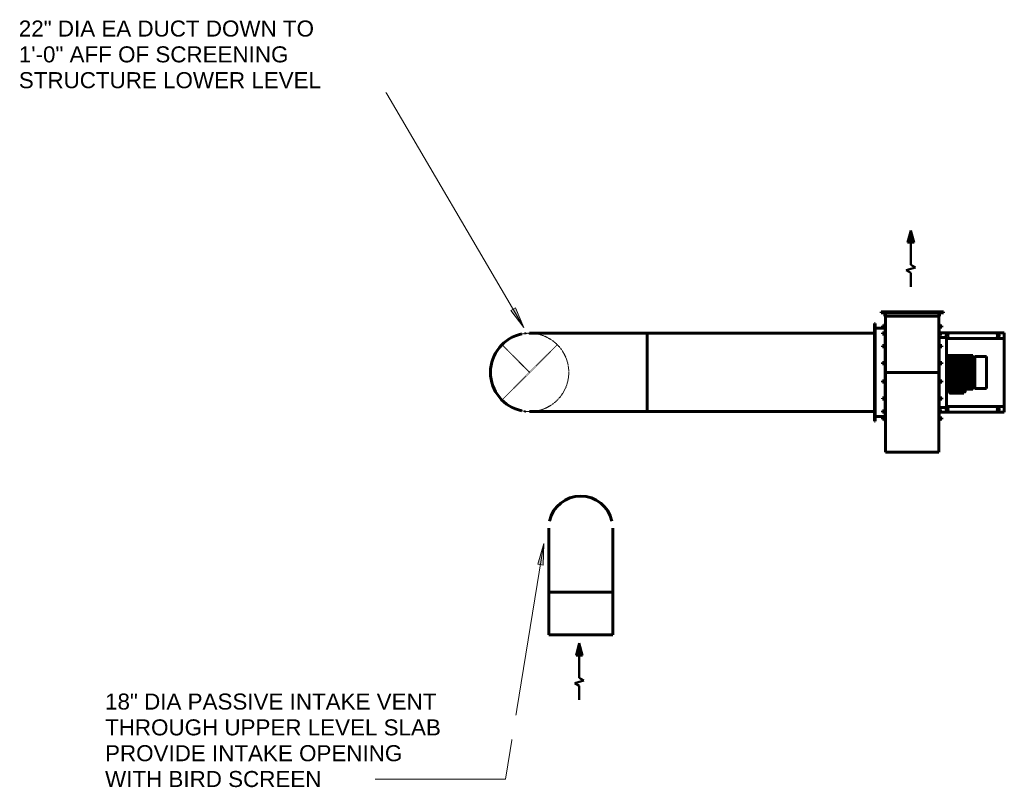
# Model space of a CAD drawing. Header units: inches. Extents: x 21 to 619, y 69 to 663.
# Tile 9 of 9: x 343 to 619, y 448 to 663. Entities that reach past the tile are written whole.
import ezdxf

# ---------------------------------------------------------------- set-up
doc = ezdxf.new("R2010")
doc.units = ezdxf.units.IN
doc.header["$MEASUREMENT"] = 0
doc.linetypes.add('Hidden 1_16_', pattern=[0.09375, 0.0625, -0.03125])
for name, color, linetype, lineweight in [('A-ANNO-NOTE', 131, 'Continuous', 50), ('A-DETL', 90, 'Hidden 1_16_', 9), ('G-ANNO-TEXT', 231, 'Continuous', 9), ('M-EQPM', 50, 'Continuous', 60), ('M-HVAC-DUCT', 70, 'Continuous', 60), ('M-HVAC-DUCT-ANNO', 70, 'Hidden 1_16_', 40)]:
    doc.layers.add(name, color=color, linetype=linetype, lineweight=lineweight)
doc.styles.add('Arial', font='arial.ttf', dxfattribs={"height": 4.5})

# ---------------------------------------------------------------- blocks, each defined once
blk = doc.blocks.new('2018-13830-007-02 - 2018-13830-007-02_ipt-V29-MECHANICAL HVAC UPPER LEVEL PLAN Copy 1')
at = {"layer": 'M-EQPM'}
for p, q in [((-11.12, 8.35), (-11.12, 25.88)), ((-11.12, 25.88), (-9.56, 25.88)), ((-9.56, 25.88), (-9.56, 9.62)), ((-9.56, 25.88), (9.56, 25.88)), ((9.56, 9.62), (9.56, 25.88)), ((9.56, 25.88), (11.12, 25.88)), ((11.12, 25.88), (11.12, 8.35)), ((-4.5, 17.58), (-4.5, 20.86)), ((-4.5, 20.86), (4.49, 20.86)), ((4.49, 20.86), (4.49, 17.58)), ((-4.45, 17), (-4.75, 17)), ((-4.75, 9.62), (-4.75, 17)), ((4.19, 17.58), (-4.5, 17.58)), ((-4.49, 9.62), (-4.49, 16.83)), ((-4.49, 16.83), (-4.49, 9.62)), ((-4.48, 16.83), (-4.49, 16.83)), ((-4.43, 16.83), (-4.48, 16.83)), ((-4.48, 9.62), (-4.48, 16.83)), ((-4.34, 16.83), (-4.43, 16.83)), ((-4.34, 16.83), (-4.34, 9.62)), ((-4.32, 9.62), (-4.32, 16.83)), ((-4.32, 16.83), (-4.31, 16.83)), ((-4.31, 16.83), (-4.31, 9.62)), ((-4.23, 16.83), (-4.31, 16.83)), ((-4.17, 16.83), (-4.23, 16.83)), ((-4.23, 9.62), (-4.23, 16.83)), ((-4.08, 16.83), (-4.17, 16.83)), ((-4.08, 16.83), (-4.08, 9.62)), ((-3.84, 17.33), (-3.99, 17.33)), ((-3.98, 17.33), (-3.84, 17.33)), ((-3.98, 17.33), (-3.84, 17.33)), ((-3.95, 17.33), (-3.84, 17.33)), ((-3.95, 17.33), (-3.84, 17.33)), ((-3.9, 17.33), (-3.93, 17.33)), ((-3.92, 17.33), (-3.9, 17.33)), ((-3.84, 17.33), (-3.9, 17.33)), ((-3.88, 9.62), (-3.88, 16.83)), ((-3.88, 16.83), (-3.88, 16.83)), ((-3.88, 16.83), (-3.87, 16.83)), ((-3.86, 16.83), (-3.86, 9.62)), ((-3.72, 16.83), (-3.86, 16.83)), ((-3.76, 17.33), (-3.84, 17.33)), ((-3.76, 17.33), (-3.46, 17.33)), ((-3.76, 17.33), (-3.48, 17.33)), ((-3.76, 17.33), (-3.44, 17.33)), ((-3.44, 17.33), (-3.76, 17.33)), ((-3.76, 17.33), (-3.46, 17.33)), ((-3.5, 17.33), (-3.76, 17.33)), ((-3.76, 17.33), (-3.48, 17.33)), ((-3.44, 17.33), (-3.76, 17.33)), ((-3.76, 17.33), (-3.44, 17.33)), ((-3.65, 16.83), (-3.72, 16.83)), ((-3.72, 9.62), (-3.72, 16.83)), ((-3.67, 17.33), (-3.44, 17.33)), ((-3.67, 17.33), (-3.44, 17.33)), ((-3.67, 17.33), (-3.56, 17.33)), ((-3.55, 16.83), (-3.65, 16.83)), ((-3.44, 17.33), (-3.56, 17.33)), ((-3.55, 16.83), (-3.55, 9.62)), ((-3.48, 17.33), (-3.5, 17.33)), ((-3.3, 17.33), (-3.44, 17.33)), ((-3.3, 17.33), (-2.89, 17.33)), ((-3.02, 17.33), (-3.3, 17.33)), ((-3.3, 17.33), (-2.89, 17.33)), ((-3.07, 17.21), (-3.24, 17.21)), ((-3.21, 9.62), (-3.21, 16.83)), ((-3.21, 16.83), (-3.17, 16.83)), ((-3.17, 16.83), (-3.17, 9.62)), ((-2.98, 16.83), (-3.17, 16.83)), ((-2.89, 17.33), (-3.02, 17.33)), ((-2.89, 16.83), (-2.98, 16.83)), ((-2.98, 9.62), (-2.98, 16.83)), ((-2.81, 16.83), (-2.89, 16.83)), ((-2.64, 17.33), (-2.82, 17.33)), ((-2.81, 16.83), (-2.81, 9.62)), ((-2.64, 17.33), (-2.3, 17.33)), ((-2.49, 17.33), (-2.64, 17.33)), ((-2.64, 17.33), (-2.3, 17.33)), ((-2.23, 17.21), (-2.55, 17.21)), ((-2.3, 17.33), (-2.49, 17.33)), ((-2.34, 9.62), (-2.34, 16.83)), ((-2.34, 16.83), (-2.28, 16.83)), ((-2.28, 16.83), (-2.28, 9.62)), ((-2.05, 16.83), (-2.28, 16.83)), ((-1.96, 16.83), (-2.05, 16.83)), ((-2.05, 9.62), (-2.05, 16.83)), ((-1.81, 17.33), (-2.03, 17.33)), ((-1.89, 16.83), (-1.96, 16.83)), ((-1.89, 16.83), (-1.89, 9.62)), ((-1.81, 17.33), (-1.58, 17.33)), ((-1.81, 17.33), (-1.58, 17.33)), ((-1.58, 17.33), (-1.79, 17.33)), ((-1.46, 17.21), (-1.7, 17.21)), ((-1.46, 9.62), (-1.46, 17.21)), ((-1.33, 9.62), (-1.33, 16.83)), ((-1.33, 16.83), (-1.33, 16.83)), ((-1.33, 16.83), (-1.24, 16.83)), ((-1.33, 9.62), (-1.33, 16.83)), ((-1.24, 16.83), (-1.24, 9.62)), ((-0.99, 16.83), (-1.24, 16.83)), ((-0.87, 17.33), (-1.11, 17.33)), ((-0.9, 16.83), (-0.99, 16.83)), ((-0.99, 9.62), (-0.99, 16.83)), ((-0.84, 16.83), (-0.9, 16.83)), ((-0.87, 17.33), (-0.75, 17.33)), ((-0.75, 17.33), (-0.87, 17.33)), ((-0.87, 17.33), (-0.75, 17.33)), ((-0.84, 16.83), (-0.84, 9.62)), ((-0.63, 17.21), (-0.75, 17.21)), ((-0.63, 9.62), (-0.63, 17.21)), ((-0.25, 17.21), (-0.25, 17.16)), ((-0.25, 9.62), (-0.25, 16.83)), ((-0.25, 16.83), (-0.13, 16.83)), ((-0.25, 9.62), (-0.25, 16.83)), ((-0.13, 16.83), (-0.13, 9.62)), ((0.13, 16.83), (-0.13, 16.83)), ((0.12, 17.33), (-0.13, 17.33)), ((0.21, 16.83), (0.13, 16.83)), ((0.13, 9.62), (0.13, 16.83)), ((0.25, 16.83), (0.21, 16.83)), ((0.25, 17.16), (0.25, 17.21)), ((0.25, 16.83), (0.25, 9.62)), ((0.25, 16.83), (0.25, 9.62)), ((0.63, 17.21), (0.63, 9.62)), ((0.75, 17.21), (0.63, 17.21)), ((0.75, 17.33), (0.87, 17.33)), ((0.87, 17.33), (0.75, 17.33)), ((0.75, 17.33), (0.87, 17.33)), ((0.84, 16.83), (0.99, 16.83)), ((0.84, 9.62), (0.84, 16.83)), ((1.11, 17.33), (0.87, 17.33)), ((0.99, 16.83), (0.99, 9.62)), ((1.24, 16.83), (0.99, 16.83)), ((1.33, 16.83), (1.24, 16.83)), ((1.24, 9.62), (1.24, 16.83)), ((1.33, 16.83), (1.33, 9.62)), ((1.33, 16.83), (1.33, 16.83)), ((1.33, 16.83), (1.33, 9.62)), ((1.46, 17.21), (1.46, 9.62)), ((1.7, 17.21), (1.46, 17.21)), ((1.58, 17.33), (1.81, 17.33)), ((1.79, 17.33), (1.58, 17.33)), ((1.58, 17.33), (1.81, 17.33)), ((2.03, 17.33), (1.81, 17.33)), ((1.89, 16.83), (1.96, 16.83)), ((1.89, 9.62), (1.89, 16.83)), ((1.96, 16.83), (2.05, 16.83)), ((2.05, 16.83), (2.05, 9.62)), ((2.28, 16.83), (2.05, 16.83)), ((2.55, 17.21), (2.23, 17.21)), ((2.34, 16.83), (2.28, 16.83)), ((2.28, 9.62), (2.28, 16.83)), ((2.3, 17.33), (2.64, 17.33)), ((2.49, 17.33), (2.3, 17.33)), ((2.3, 17.33), (2.64, 17.33)), ((2.34, 16.83), (2.34, 9.62)), ((2.64, 17.33), (2.49, 17.33)), ((2.82, 17.33), (2.64, 17.33)), ((2.81, 16.83), (2.89, 16.83)), ((2.81, 9.62), (2.81, 16.83)), ((2.89, 17.33), (3.3, 17.33)), ((3.02, 17.33), (2.89, 17.33)), ((2.89, 17.33), (3.3, 17.33)), ((2.89, 16.83), (2.98, 16.83)), ((2.98, 16.83), (2.98, 9.62)), ((3.17, 16.83), (2.98, 16.83)), ((3.3, 17.33), (3.02, 17.33)), ((3.24, 17.21), (3.07, 17.21)), ((3.21, 16.83), (3.17, 16.83)), ((3.17, 9.62), (3.17, 16.83)), ((3.21, 16.83), (3.21, 9.62)), ((3.3, 17.33), (3.44, 17.33)), ((3.44, 17.33), (3.76, 17.33)), ((3.44, 17.33), (3.76, 17.33)), ((3.76, 17.33), (3.44, 17.33)), ((3.46, 17.33), (3.76, 17.33)), ((3.47, 17.33), (3.67, 17.33)), ((3.47, 17.33), (3.67, 17.33)), ((3.56, 17.33), (3.47, 17.33)), ((3.47, 17.33), (3.76, 17.33)), ((3.76, 17.33), (3.47, 17.33)), ((3.48, 17.33), (3.76, 17.33)), ((3.5, 17.33), (3.48, 17.33)), ((3.48, 17.33), (3.76, 17.33)), ((3.76, 17.33), (3.5, 17.33)), ((3.55, 16.83), (3.65, 16.83)), ((3.55, 9.62), (3.55, 16.83)), ((3.56, 17.33), (3.67, 17.33)), ((3.65, 16.83), (3.72, 16.83)), ((3.72, 16.83), (3.72, 9.62)), ((3.86, 16.83), (3.72, 16.83)), ((3.8, 17.33), (3.76, 17.33)), ((3.81, 17.33), (3.95, 17.33)), ((3.81, 17.33), (3.98, 17.33)), ((3.81, 17.33), (3.95, 17.33)), ((3.9, 17.33), (3.81, 17.33)), ((3.81, 17.33), (3.98, 17.33)), ((3.99, 17.33), (3.81, 17.33)), ((3.84, 17.33), (3.81, 17.33)), ((3.84, 17.33), (3.81, 17.33)), ((3.88, 16.83), (3.86, 16.83)), ((3.86, 9.62), (3.86, 16.83)), ((3.88, 16.83), (3.88, 9.62)), ((3.88, 16.83), (3.88, 16.83)), ((3.9, 17.33), (3.92, 17.33)), ((3.95, 17.33), (3.92, 17.33)), ((4.08, 16.83), (4.23, 16.83)), ((4.08, 9.62), (4.08, 16.83)), ((4.49, 17.58), (4.19, 17.58)), ((4.23, 16.83), (4.23, 9.62)), ((4.31, 16.83), (4.23, 16.83)), ((4.32, 16.83), (4.31, 16.83)), ((4.31, 9.62), (4.31, 16.83)), ((4.32, 16.83), (4.32, 9.62)), ((4.34, 16.83), (4.34, 13.76)), ((4.34, 16.83), (4.48, 16.83)), ((4.75, 17), (4.45, 17)), ((4.48, 16.83), (4.48, 13.76)), ((4.48, 16.83), (4.49, 16.83)), ((4.49, 16.83), (4.49, 13.76)), ((4.49, 16.83), (4.49, 13.76)), ((4.75, 17), (4.75, 14.85)), ((4.5, 14.85), (5.12, 14.85)), ((4.5, 14.48), (4.5, 14.85)), ((4.5, 14.85), (5.12, 14.85)), ((5.12, 14.48), (4.5, 14.48)), ((4.5, 14.48), (4.5, 10.86)), ((5.12, 10.86), (5.12, 14.48)), ((5.12, 14.85), (5.12, 14.48)), ((5.12, 14.85), (5.5, 14.85)), ((5.87, 14.48), (5.12, 14.48)), ((5.42, 14.85), (5.39, 14.85)), ((5.87, 14.48), (5.87, 10.86)), ((5.87, 10.86), (5.87, 14.48)), ((4.31, 13.76), (4.5, 13.76)), ((4.31, 11.57), (4.5, 11.57)), ((4.34, 9.62), (4.34, 11.57)), ((4.48, 11.57), (4.48, 9.62)), ((4.49, 11.57), (4.49, 9.62)), ((4.49, 9.62), (4.49, 11.57)), ((-17, 8.75), (-17, -8.75)), ((-16.75, 8.75), (-17, 8.75)), ((-16.75, 7.69), (-16.75, 8.75)), ((-13.12, 7.6), (-13.12, 8.35)), ((-13.12, 8.35), (-12.93, 8.35)), ((-12.93, 8.35), (-12.75, 8.35)), ((-12.75, 8.35), (-12.75, 7.6)), ((-11.15, 7.6), (-11.15, 8.35)), ((-11.15, 7.6), (-11.15, 8.35)), ((-11.15, 8.35), (-10.89, 8.35)), ((-10.89, 8.35), (-10.79, 8.35)), ((-10.78, 8.35), (-10.78, 7.6)), ((-10.78, 8.35), (-10.78, 7.6)), ((-9.81, 9.62), (9.81, 9.62)), ((-9.81, 9.62), (-9.81, 7.6)), ((-7.51, 7.6), (-7.51, 8.35)), ((-7.46, 8.35), (-7.19, 8.35)), ((-7.19, 8.35), (-7.19, 8.35)), ((-7.14, 8.35), (-7.14, 7.6)), ((-2.76, 7.6), (-2.76, 8.35)), ((-2.75, 8.35), (-2.4, 8.35)), ((-2.4, 8.35), (-2.39, 8.35)), ((-2.39, 8.35), (-2.39, 7.6)), ((2.39, 7.6), (2.39, 8.35)), ((2.39, 8.35), (2.76, 8.35)), ((2.76, 8.35), (2.76, 7.6)), ((4.5, 10.48), (4.5, 10.86)), ((4.5, 10.86), (5.12, 10.86)), ((5.12, 10.48), (4.5, 10.48)), ((5.12, 10.48), (4.5, 10.48)), ((4.75, 10.48), (4.75, 9.62)), ((5.12, 10.86), (5.12, 10.48)), ((5.12, 10.86), (5.87, 10.86)), ((5.5, 10.48), (5.12, 10.48)), ((5.39, 10.48), (5.5, 10.48)), ((7.14, 7.6), (7.14, 8.35)), ((7.14, 8.35), (7.15, 8.35)), ((7.15, 8.35), (7.5, 8.35)), ((7.51, 8.35), (7.51, 7.6)), ((9.81, 7.6), (9.81, 9.62)), ((10.78, 7.6), (10.78, 8.35)), ((10.78, 7.6), (10.78, 8.35)), ((10.78, 8.35), (10.82, 8.35)), ((10.83, 8.35), (11.1, 8.35)), ((10.83, 8.35), (10.83, 8.35)), ((11.12, 8.35), (11.14, 8.35)), ((11.15, 8.35), (11.15, 7.6)), ((11.15, 8.35), (11.15, 7.6)), ((12.75, 7.6), (12.75, 8.35)), ((12.75, 7.6), (12.75, 8.35)), ((12.76, 8.35), (12.86, 8.35)), ((12.86, 8.35), (13.12, 8.35)), ((13.12, 8.35), (13.12, 7.6)), ((13.12, 8.35), (13.12, 7.6)), ((-17, 7.48), (-17, 7.5)), ((-16.75, 7.69), (-15.75, 7.69)), ((-16.75, 7.5), (-16.75, 7.69)), ((-15.75, 7.5), (-16.75, 7.5)), ((-16.75, -7.5), (-16.75, 7.5)), ((-15.75, 7.69), (-15.75, 7.5)), ((0, 7.5), (-15.75, 7.5)), ((-15.75, 7.5), (-15.75, -7.5)), ((-13.69, 7.5), (-13.69, 7.6)), ((-9.81, 7.6), (-13.64, 7.6)), ((9.81, 7.6), (-9.81, 7.6)), ((22.43, 7.5), (0, 7.5)), ((0, -7.5), (0, 7.5)), ((13.64, 7.6), (9.81, 7.6)), ((13.69, 7.6), (13.69, 7.5)), ((22.44, 7.5), (22.44, -7.5)), ((-16.75, -7.5), (-15.75, -7.5)), ((-16.75, -7.69), (-16.75, -7.5)), ((-15.75, -7.69), (-16.75, -7.69)), ((-16.75, -8.75), (-16.75, -7.69)), ((0, -7.5), (-15.75, -7.5)), ((-15.75, -7.5), (-15.75, -7.69)), ((-13.69, -7.6), (-13.69, -7.5)), ((13.69, -7.6), (-13.69, -7.6)), ((-13.12, -8.35), (-13.12, -7.6)), ((-13.12, -8.35), (-13.12, -7.6)), ((-12.75, -7.6), (-12.75, -8.35)), ((-12.75, -7.6), (-12.75, -8.35)), ((-12.38, -10.44), (-12.38, -7.6)), ((-11.15, -8.35), (-11.15, -7.6)), ((-10.78, -7.6), (-10.78, -8.35)), ((-7.51, -8.35), (-7.51, -7.6)), ((-7.14, -7.6), (-7.14, -8.35)), ((-2.76, -8.35), (-2.76, -7.6)), ((-2.39, -7.6), (-2.39, -8.35)), ((22.43, -7.5), (0, -7.5)), ((2.39, -8.35), (2.39, -7.6)), ((2.76, -7.6), (2.76, -8.35)), ((7.14, -8.35), (7.14, -7.6)), ((7.51, -7.6), (7.51, -8.35)), ((10.78, -8.35), (10.78, -7.6)), ((11.15, -7.6), (11.15, -8.35)), ((12.37, -7.6), (12.37, -10.44)), ((12.75, -8.35), (12.75, -7.6)), ((13.12, -7.6), (13.12, -8.35)), ((13.69, -7.5), (13.69, -7.6)), ((-17, -8.75), (-16.75, -8.75)), ((-13.69, -10.62), (-13.69, -10.44)), ((-13.69, -10.44), (13.69, -10.44)), ((13.69, -10.62), (-13.69, -10.62)), ((-12.86, -8.35), (-13.12, -8.35)), ((-12.76, -8.35), (-12.86, -8.35)), ((-10.83, -8.35), (-11.1, -8.35)), ((-10.83, -8.35), (-10.83, -8.35)), ((-7.15, -8.35), (-7.5, -8.35)), ((-7.14, -8.35), (-7.15, -8.35)), ((-2.39, -8.35), (-2.76, -8.35)), ((2.4, -8.35), (2.39, -8.35)), ((2.75, -8.35), (2.4, -8.35)), ((7.46, -8.35), (7.19, -8.35)), ((7.19, -8.35), (7.19, -8.35)), ((10.89, -8.35), (10.79, -8.35)), ((11.15, -8.35), (10.89, -8.35)), ((12.93, -8.35), (12.75, -8.35)), ((13.12, -8.35), (12.93, -8.35)), ((13.69, -10.44), (13.69, -10.62))]:
    blk.add_line(p, q, dxfattribs=at)
at = {"layer": 'M-EQPM', "flags": 128}
for points in [[(-4.35, 17.18), (-4.38, 17.15), (-4.43, 17.08), (-4.48, 16.96), (-4.49, 16.83)], [(-3.99, 17.33), (-4.08, 17.32), (-4.17, 17.3), (-4.25, 17.26), (-4.32, 17.21), (-4.34, 17.19)], [(-4.32, 16.83), (-4.31, 16.92), (-4.29, 17.01), (-4.25, 17.09), (-4.2, 17.16), (-4.13, 17.23), (-4.07, 17.27), (-3.95, 17.32), (-3.84, 17.33)], [(-3.99, 17.33), (-4.03, 17.32), (-4.12, 17.3), (-4.16, 17.28)], [(-3.99, 17.33), (-3.98, 17.33), (-3.98, 17.33)], [(-3.88, 16.83), (-3.87, 16.93), (-3.85, 17.02), (-3.81, 17.1), (-3.76, 17.17), (-3.7, 17.24), (-3.64, 17.28), (-3.54, 17.32), (-3.44, 17.33)], [(-3.84, 17.33), (-3.79, 17.33), (-3.76, 17.33)], [(-3.56, 17.33), (-3.63, 17.33), (-3.67, 17.33)], [(-3.44, 17.33), (-3.35, 17.33), (-3.3, 17.33)], [(-3.21, 16.83), (-3.2, 16.93), (-3.18, 17.03), (-3.14, 17.12), (-3.09, 17.19), (-3.04, 17.25), (-2.99, 17.28), (-2.91, 17.32), (-2.82, 17.33)], [(-2.82, 17.33), (-2.71, 17.33), (-2.64, 17.33)], [(-2.34, 16.83), (-2.33, 16.95), (-2.31, 17.06), (-2.27, 17.15), (-2.23, 17.22), (-2.2, 17.26), (-2.13, 17.31), (-2.08, 17.33), (-2.03, 17.33)], [(-2.03, 17.33), (-1.89, 17.33), (-1.81, 17.33)], [(-1.33, 16.83), (-1.33, 16.91), (-1.33, 16.98), (-1.31, 17.09), (-1.29, 17.16), (-1.25, 17.26), (-1.21, 17.3), (-1.17, 17.32), (-1.14, 17.33), (-1.11, 17.33)], [(-1.11, 17.33), (-0.96, 17.33), (-0.87, 17.33)], [(-0.13, 17.33), (0.03, 17.33), (0.12, 17.33)], [(0.87, 17.33), (1.03, 17.33), (1.11, 17.33)], [(1.11, 17.33), (1.16, 17.32), (1.2, 17.3), (1.23, 17.27), (1.28, 17.2), (1.31, 17.09), (1.32, 17.03), (1.33, 16.93), (1.33, 16.83)], [(1.81, 17.33), (1.96, 17.33), (2.03, 17.33)], [(2.03, 17.33), (2.09, 17.32), (2.14, 17.3), (2.19, 17.26), (2.24, 17.21), (2.28, 17.14), (2.31, 17.07), (2.33, 16.95), (2.34, 16.83)], [(2.64, 17.33), (2.76, 17.33), (2.82, 17.33)], [(2.82, 17.33), (2.89, 17.32), (2.96, 17.3), (3.02, 17.26), (3.08, 17.21), (3.13, 17.14), (3.16, 17.07), (3.2, 16.95), (3.21, 16.83)], [(3.3, 17.33), (3.39, 17.33), (3.44, 17.33)], [(3.44, 17.33), (3.52, 17.32), (3.59, 17.3), (3.66, 17.26), (3.73, 17.21), (3.78, 17.14), (3.83, 17.07), (3.87, 16.95), (3.88, 16.83)], [(3.67, 17.33), (3.6, 17.33), (3.56, 17.33)], [(3.76, 17.33), (3.81, 17.33), (3.84, 17.33)], [(3.84, 17.33), (3.92, 17.32), (4, 17.3), (4.08, 17.26), (4.15, 17.21), (4.21, 17.15), (4.26, 17.07), (4.3, 16.95), (4.32, 16.83)], [(3.98, 17.33), (3.99, 17.33), (3.99, 17.33)], [(4.13, 17.29), (4.07, 17.32), (3.99, 17.33)], [(3.99, 17.33), (4.08, 17.32), (4.17, 17.3), (4.25, 17.26), (4.32, 17.21), (4.38, 17.15), (4.43, 17.08), (4.48, 16.96), (4.49, 16.83)], [(5.12, 14.85), (5.14, 14.85), (5.15, 14.85), (5.17, 14.85), (5.18, 14.85), (5.2, 14.85), (5.21, 14.85), (5.23, 14.85), (5.24, 14.85), (5.26, 14.85), (5.27, 14.85), (5.28, 14.85), (5.3, 14.85), (5.31, 14.85), (5.32, 14.85), (5.34, 14.85), (5.35, 14.85), (5.36, 14.85), (5.37, 14.85), (5.38, 14.85), (5.39, 14.85), (5.4, 14.85), (5.41, 14.85), (5.42, 14.85), (5.43, 14.85), (5.44, 14.85), (5.45, 14.85), (5.46, 14.85), (5.46, 14.85), (5.47, 14.85), (5.47, 14.85), (5.48, 14.85), (5.48, 14.85), (5.49, 14.85), (5.49, 14.85), (5.49, 14.85), (5.5, 14.85), (5.5, 14.85), (5.5, 14.85), (5.5, 14.85)], [(5.5, 10.48), (5.5, 10.48), (5.5, 10.48), (5.5, 10.48), (5.5, 10.48), (5.49, 10.48), (5.49, 10.48), (5.49, 10.48), (5.48, 10.48), (5.48, 10.48), (5.47, 10.48), (5.46, 10.48), (5.46, 10.48), (5.45, 10.48), (5.44, 10.48), (5.43, 10.48), (5.43, 10.48), (5.42, 10.48), (5.41, 10.48), (5.4, 10.48), (5.39, 10.48), (5.38, 10.48), (5.36, 10.48), (5.35, 10.48), (5.34, 10.48), (5.33, 10.48), (5.31, 10.48), (5.3, 10.48), (5.29, 10.48), (5.27, 10.48), (5.26, 10.48), (5.25, 10.48), (5.23, 10.48), (5.22, 10.48), (5.2, 10.48), (5.19, 10.48), (5.17, 10.48), (5.16, 10.48), (5.14, 10.48), (5.13, 10.48), (5.12, 10.48)], [(5.65, 10.51), (5.64, 10.51), (5.62, 10.5), (5.61, 10.5), (5.6, 10.49), (5.58, 10.49), (5.57, 10.49), (5.56, 10.49), (5.54, 10.48), (5.53, 10.48), (5.51, 10.48), (5.5, 10.48)], [(5.69, 10.54), (5.68, 10.53), (5.67, 10.52), (5.66, 10.52)]]:
    blk.add_lwpolyline(points, dxfattribs=at)
at = {"layer": 'M-EQPM'}
for centre, radius, start, end in [((-10.37, 24.19), 0.281, 0, 180), ((-10.37, 24.19), 0.281, 180, 360), ((10.38, 24.19), 0.281, 0, 180), ((10.38, 24.19), 0.281, 180, 360), ((-0.13, 17.21), 0.125, 163.6454, 180), ((-0.13, 17.21), 0.125, 90, 159.3794), ((0.12, 17.21), 0.125, 20.6144, 90), ((0.12, 17.21), 0.125, 360, 16.401), ((-10.37, 9.81), 0.281, 0, 180), ((-10.37, 9.81), 0.281, 180, 360), ((5.5, 10.86), 0.375, 270, 279.2958), ((5.5, 10.86), 0.375, 315, 0), ((10.38, 9.81), 0.281, 0, 180), ((10.38, 9.81), 0.281, 180, 360)]:
    blk.add_arc(centre, radius, start, end, dxfattribs=at)
for centre, ratio, start_param, end_param in [((-3.98, 17.21), 0.062791, 5.497787, 6.283185), ((-3.76, 17.21), 0.309017, 5.497787, 6.283185), ((-3.76, 17.21), 0.309017, 4.712389, 5.468634), ((-3.3, 17.21), 0.535827, 5.497787, 6.283185), ((-3.3, 17.21), 0.535827, 4.712389, 5.468634), ((-2.82, 17.21), 0.728969, 0, 0.392699), ((-2.64, 17.21), 0.728969, 4.712389, 6.283185), ((-2.03, 17.21), 0.876307, 0, 0.392699), ((-1.81, 17.21), 0.876307, 4.712389, 6.283185), ((-1.11, 17.21), 0.968583, 0, 0.392699), ((-0.87, 17.21), 0.968583, 4.712389, 6.283185), ((0.87, 17.21), 0.968583, 0, 1.570796), ((1.11, 17.21), 0.968583, 5.890283, 6.283185), ((1.11, 17.21), 0.968583, 5.166265, 5.383422), ((1.81, 17.21), 0.876307, 0, 1.570796), ((2.03, 17.21), 0.876307, 5.890283, 6.283185), ((2.64, 17.21), 0.728969, 0.814178, 1.570796), ((2.64, 17.21), 0.728969, 0, 0.785398), ((2.82, 17.21), 0.728969, 5.890283, 6.283185), ((3.3, 17.21), 0.535827, 0.814178, 1.570796), ((3.3, 17.21), 0.535827, 0, 0.785398), ((3.76, 17.21), 0.309017, 0.814179, 1.570796), ((3.76, 17.21), 0.309017, 0, 0.784466), ((3.98, 17.21), 0.062791, 0, 0.784468)]:
    blk.add_ellipse(centre, major_axis=(0, 0.125), ratio=ratio, start_param=start_param, end_param=end_param, dxfattribs=at)
for points in [[(-4.46, 17.02), (-4.48, 16.96), (-4.49, 16.9), (-4.49, 16.83)], [(-4.48, 16.83), (-4.48, 16.87), (-4.47, 16.9), (-4.46, 16.94)], [(-4.38, 17.12), (-4.37, 17.14), (-4.35, 17.17), (-4.33, 17.19)], [(-4.32, 16.98), (-4.33, 16.93), (-4.34, 16.88), (-4.34, 16.83)], [(-3.84, 17.33), (-3.9, 17.33), (-4.02, 17.31), (-4.18, 17.2), (-4.29, 17.03), (-4.31, 16.9), (-4.31, 16.83)], [(-4.23, 16.83), (-4.23, 16.89), (-4.22, 16.95), (-4.2, 17.01)], [(-4.17, 17.08), (-4.15, 17.12), (-4.12, 17.15), (-4.09, 17.19)], [(-3.99, 17.33), (-4.03, 17.33), (-4.06, 17.33), (-4.1, 17.32)], [(-3.72, 17.21), (-3.77, 17.21), (-3.86, 17.19), (-3.98, 17.1), (-4.06, 16.98), (-4.08, 16.88), (-4.08, 16.83)], [(-4.07, 17.32), (-4.04, 17.33), (-4.01, 17.33), (-3.98, 17.33)], [(-3.86, 17.32), (-3.83, 17.33), (-3.79, 17.33), (-3.76, 17.33)], [(-3.44, 17.33), (-3.49, 17.33), (-3.61, 17.31), (-3.75, 17.2), (-3.84, 17.03), (-3.86, 16.9), (-3.86, 16.83)], [(-3.72, 16.83), (-3.72, 16.9), (-3.7, 17.03), (-3.64, 17.14), (-3.6, 17.19)], [(-3.24, 17.21), (-3.28, 17.21), (-3.36, 17.19), (-3.47, 17.1), (-3.54, 16.98), (-3.55, 16.88), (-3.55, 16.83)], [(-3.42, 17.31), (-3.38, 17.33), (-3.34, 17.33), (-3.3, 17.33)], [(-2.82, 17.33), (-2.87, 17.33), (-2.96, 17.31), (-3.07, 17.2), (-3.15, 17.03), (-3.17, 16.9), (-3.17, 16.83)], [(-2.98, 16.83), (-2.98, 16.9), (-2.96, 17.03), (-2.91, 17.14), (-2.88, 17.19)], [(-2.55, 17.21), (-2.58, 17.21), (-2.65, 17.19), (-2.74, 17.1), (-2.79, 16.98), (-2.81, 16.88), (-2.81, 16.83)], [(-2.76, 17.3), (-2.72, 17.32), (-2.68, 17.33), (-2.64, 17.33)], [(-2.03, 17.33), (-2.07, 17.33), (-2.13, 17.31), (-2.21, 17.2), (-2.26, 17.03), (-2.28, 16.9), (-2.28, 16.83)], [(-2.05, 16.83), (-2.05, 16.9), (-2.04, 17.03), (-1.99, 17.2), (-1.91, 17.31), (-1.85, 17.33), (-1.81, 17.33)], [(-1.7, 17.21), (-1.73, 17.21), (-1.78, 17.19), (-1.84, 17.1), (-1.88, 16.98), (-1.89, 16.88), (-1.89, 16.83)], [(-1.31, 17.07), (-1.3, 17.08), (-1.3, 17.09), (-1.3, 17.1)], [(-1.11, 17.33), (-1.13, 17.33), (-1.16, 17.31), (-1.21, 17.2), (-1.24, 17.03), (-1.24, 16.9), (-1.24, 16.83)], [(-0.99, 16.83), (-0.99, 16.9), (-0.99, 17.03), (-0.97, 17.14), (-0.96, 17.19)], [(-0.96, 17.19), (-0.95, 17.23), (-0.92, 17.31), (-0.89, 17.33), (-0.87, 17.33)], [(-0.75, 17.21), (-0.76, 17.21), (-0.79, 17.19), (-0.82, 17.1), (-0.84, 16.98), (-0.84, 16.88), (-0.84, 16.83)], [(-0.25, 16.83), (-0.25, 16.88), (-0.25, 16.98), (-0.25, 17.1), (-0.25, 17.19), (-0.25, 17.21), (-0.25, 17.21)], [(-0.13, 17.33), (-0.13, 17.33), (-0.13, 17.31), (-0.13, 17.23), (-0.13, 17.19)], [(-0.13, 17.19), (-0.13, 17.14), (-0.13, 17.03), (-0.13, 16.9), (-0.13, 16.83)], [(0.13, 17.19), (0.13, 17.23), (0.13, 17.31), (0.13, 17.33), (0.12, 17.33)], [(0.13, 16.83), (0.13, 16.9), (0.13, 17.03), (0.13, 17.14), (0.13, 17.19)], [(0.25, 17.21), (0.25, 17.21), (0.25, 17.19), (0.25, 17.1), (0.25, 16.98), (0.25, 16.88), (0.25, 16.83)], [(0.84, 16.83), (0.84, 16.88), (0.84, 16.98), (0.82, 17.1), (0.79, 17.19), (0.76, 17.21), (0.75, 17.21)], [(0.87, 17.33), (0.89, 17.33), (0.92, 17.31), (0.95, 17.23), (0.96, 17.19)], [(0.96, 17.19), (0.97, 17.14), (0.99, 17.03), (0.99, 16.9), (0.99, 16.83)], [(1.24, 16.83), (1.24, 16.9), (1.24, 17.03), (1.21, 17.2), (1.16, 17.31), (1.13, 17.33), (1.11, 17.33)], [(1.3, 17.1), (1.3, 17.09), (1.3, 17.08), (1.31, 17.07)], [(1.89, 16.83), (1.89, 16.88), (1.88, 16.98), (1.84, 17.1), (1.78, 17.19), (1.73, 17.21), (1.7, 17.21)], [(1.81, 17.33), (1.85, 17.33), (1.91, 17.31), (1.99, 17.2), (2.04, 17.03), (2.05, 16.9), (2.05, 16.83)], [(2.28, 16.83), (2.28, 16.9), (2.26, 17.03), (2.21, 17.2), (2.13, 17.31), (2.07, 17.33), (2.03, 17.33)], [(2.81, 16.83), (2.81, 16.88), (2.79, 16.98), (2.74, 17.1), (2.65, 17.19), (2.58, 17.21), (2.55, 17.21)], [(2.64, 17.33), (2.68, 17.33), (2.72, 17.32), (2.76, 17.3)], [(3.17, 16.83), (3.17, 16.9), (3.15, 17.03), (3.07, 17.2), (2.96, 17.31), (2.87, 17.33), (2.82, 17.33)], [(2.89, 17.33), (2.88, 17.33), (2.86, 17.33), (2.86, 17.32)], [(2.88, 17.19), (2.91, 17.14), (2.96, 17.03), (2.98, 16.9), (2.98, 16.83)], [(3.55, 16.83), (3.55, 16.88), (3.54, 16.98), (3.47, 17.1), (3.36, 17.19), (3.28, 17.21), (3.24, 17.21)], [(3.3, 17.33), (3.34, 17.33), (3.38, 17.33), (3.42, 17.31)], [(3.86, 16.83), (3.86, 16.9), (3.84, 17.03), (3.75, 17.2), (3.6, 17.31), (3.49, 17.33), (3.44, 17.33)], [(3.6, 17.19), (3.64, 17.14), (3.7, 17.03), (3.72, 16.9), (3.72, 16.83)], [(4.08, 16.83), (4.08, 16.88), (4.06, 16.98), (3.98, 17.1), (3.86, 17.19), (3.77, 17.21), (3.72, 17.21)], [(3.76, 17.33), (3.79, 17.33), (3.83, 17.33), (3.86, 17.32)], [(4.31, 16.83), (4.31, 16.9), (4.29, 17.03), (4.18, 17.2), (4.02, 17.31), (3.9, 17.33), (3.84, 17.33)], [(3.98, 17.33), (4.01, 17.33), (4.04, 17.33), (4.07, 17.32)], [(4.1, 17.32), (4.06, 17.33), (4.03, 17.33), (3.99, 17.33)], [(4.09, 17.19), (4.13, 17.15), (4.16, 17.11), (4.18, 17.07)], [(4.2, 17.01), (4.22, 16.95), (4.23, 16.89), (4.23, 16.83)], [(4.32, 16.98), (4.33, 16.93), (4.34, 16.88), (4.34, 16.83)], [(4.33, 17.19), (4.35, 17.17), (4.37, 17.14), (4.38, 17.12)], [(4.49, 16.83), (4.49, 16.9), (4.48, 16.96), (4.46, 17.02)], [(4.46, 16.94), (4.47, 16.9), (4.48, 16.87), (4.48, 16.83)]]:
    blk.add_open_spline(points, degree=3, dxfattribs=at)
for points, knots in [([(-4.31, 17.22), (-4.32, 17.21), (-4.37, 17.17), (-4.41, 17.12), (-4.43, 17.08)], [0.4353661, 0.4353661, 0.4353661, 0.4353661, 0.5, 0.6721899, 0.6721899, 0.6721899, 0.6721899]), ([(-2.86, 17.32), (-2.86, 17.32), (-2.87, 17.33), (-2.88, 17.33), (-2.89, 17.33)], [0.7142857, 0.7142857, 0.7142857, 0.7142857, 0.7857143, 1, 1, 1, 1]), ([(-2.21, 17.24), (-2.21, 17.24), (-2.22, 17.26), (-2.23, 17.29), (-2.25, 17.31), (-2.27, 17.33), (-2.29, 17.33), (-2.3, 17.33)], [0.1428571, 0.1428571, 0.1428571, 0.1428571, 0.2857143, 0.4285714, 0.5714286, 0.7857143, 1, 1, 1, 1]), ([(-1.46, 17.21), (-1.46, 17.23), (-1.47, 17.25), (-1.49, 17.29), (-1.51, 17.31), (-1.54, 17.33), (-1.56, 17.33), (-1.58, 17.33)], [0, 0, 0, 0, 0.285714, 0.428571, 0.571429, 0.785714, 1, 1, 1, 1]), ([(-1.33, 16.83), (-1.33, 16.88), (-1.33, 16.95), (-1.32, 17), (-1.32, 17.02)], [0, 0, 0, 0, 0.25, 0.3288726, 0.3288726, 0.3288726, 0.3288726]), ([(-0.63, 17.21), (-0.63, 17.23), (-0.63, 17.25), (-0.65, 17.29), (-0.67, 17.31), (-0.71, 17.33), (-0.73, 17.33), (-0.75, 17.33)], [0, 0, 0, 0, 0.285714, 0.428571, 0.571429, 0.785714, 1, 1, 1, 1]), ([(-0.13, 17.33), (-0.14, 17.33), (-0.17, 17.33), (-0.2, 17.31), (-0.23, 17.28), (-0.25, 17.25), (-0.25, 17.22), (-0.25, 17.21)], [0, 0, 0, 0, 0.285714, 0.428571, 0.571429, 0.785714, 1, 1, 1, 1]), ([(0.25, 17.21), (0.25, 17.23), (0.24, 17.25), (0.22, 17.29), (0.2, 17.31), (0.17, 17.33), (0.14, 17.33), (0.12, 17.33)], [0, 0, 0, 0, 0.285714, 0.428571, 0.571429, 0.785714, 1, 1, 1, 1]), ([(0.75, 17.33), (0.73, 17.33), (0.7, 17.33), (0.67, 17.31), (0.65, 17.28), (0.63, 17.25), (0.63, 17.22), (0.63, 17.21)], [0, 0, 0, 0, 0.285714, 0.428571, 0.571429, 0.785714, 1, 1, 1, 1]), ([(1.32, 17.02), (1.32, 17), (1.33, 16.95), (1.33, 16.88), (1.33, 16.83)], [0.6711485, 0.6711485, 0.6711485, 0.6711485, 0.75, 1, 1, 1, 1]), ([(1.58, 17.33), (1.56, 17.33), (1.53, 17.33), (1.5, 17.31), (1.48, 17.28), (1.47, 17.25), (1.46, 17.22), (1.46, 17.21)], [0, 0, 0, 0, 0.285714, 0.428571, 0.571429, 0.785714, 1, 1, 1, 1]), ([(2.3, 17.33), (2.29, 17.33), (2.27, 17.33), (2.24, 17.31), (2.23, 17.28), (2.21, 17.26), (2.21, 17.24), (2.21, 17.24)], [0, 0, 0, 0, 0.2857143, 0.4285714, 0.5714286, 0.7857143, 0.8571429, 0.8571429, 0.8571429, 0.8571429]), ([(4.43, 17.08), (4.41, 17.12), (4.37, 17.17), (4.32, 17.21), (4.31, 17.22)], [0.327808, 0.327808, 0.327808, 0.327808, 0.5, 0.5646413, 0.5646413, 0.5646413, 0.5646413]), ([(5.5, 10.48), (5.52, 10.48), (5.57, 10.49), (5.63, 10.5), (5.69, 10.53), (5.74, 10.57), (5.8, 10.63), (5.85, 10.71), (5.87, 10.79), (5.87, 10.83), (5.87, 10.86)], [-1, -1, -1, -1, -0.888889, -0.777778, -0.666667, -0.555556, -0.444444, -0.222222, -0.111111, 0, 0, 0, 0])]:
    blk.add_open_spline(points, degree=3, knots=knots, dxfattribs=at)
blk = doc.blocks.new('2018-13830-007-02 - Standard-1499596-MECHANICAL HVAC UPPER LEVEL PLAN Copy 1')
blk.add_blockref('2018-13830-007-02 - 2018-13830-007-02_ipt-V29-MECHANICAL HVAC UPPER LEVEL PLAN Copy 1', (0, 0))
blk = doc.blocks.new('Round Elbow - 1_5 D-1499638-MECHANICAL HVAC UPPER LEVEL PLAN Copy 1')
at = {"layer": 'M-HVAC-DUCT', "color": 90}
for p, q in [((519.12, 575.31), (519.12, 564.31)), ((519.12, 564.31), (519.12, 553.31))]:
    blk.add_line(p, q, dxfattribs=at)
at = {"layer": 'M-HVAC-DUCT', "color": 90, "flags": 128}
for points in [[(519.12, 575.31), (517.8, 575.31), (516.48, 575.31), (515.17, 575.31), (513.86, 575.31), (512.57, 575.31), (511.28, 575.31), (510, 575.31), (508.74, 575.31), (507.5, 575.31), (506.27, 575.31), (505.07, 575.31), (503.88, 575.31), (502.72, 575.31), (501.59, 575.31), (500.49, 575.31), (499.41, 575.31), (498.37, 575.31), (497.36, 575.31), (496.39, 575.31), (495.45, 575.31), (494.55, 575.31), (493.69, 575.31), (492.87, 575.31), (492.09, 575.31), (491.35, 575.31), (490.66, 575.31), (490.02, 575.31), (489.42, 575.31), (488.87, 575.31), (488.36, 575.31), (487.91, 575.31), (487.51, 575.31), (487.15, 575.31), (486.85, 575.31), (486.6, 575.31), (486.4, 575.31), (486.26, 575.31), (486.16, 575.31), (486.12, 575.31), (486.12, 575.31)], [(486.12, 553.31), (486.15, 553.31), (486.23, 553.31), (486.36, 553.31), (486.54, 553.31), (486.78, 553.31), (487.07, 553.31), (487.41, 553.31), (487.8, 553.31), (488.24, 553.31), (488.73, 553.31), (489.27, 553.31), (489.85, 553.31), (490.48, 553.31), (491.16, 553.31), (491.89, 553.31), (492.65, 553.31), (493.46, 553.31), (494.31, 553.31), (495.2, 553.31), (496.13, 553.31), (497.1, 553.31), (498.1, 553.31), (499.13, 553.31), (500.2, 553.31), (501.29, 553.31), (502.42, 553.31), (503.57, 553.31), (504.74, 553.31), (505.94, 553.31), (507.16, 553.31), (508.4, 553.31), (509.66, 553.31), (510.93, 553.31), (512.22, 553.31), (513.51, 553.31), (514.82, 553.31), (516.13, 553.31), (517.45, 553.31), (518.77, 553.31), (519.12, 553.31)]]:
    blk.add_lwpolyline(points, dxfattribs=at)
at = {"layer": 'M-HVAC-DUCT', "color": 90}
for start, end in [(101.25, 180), (180, 258.75)]:
    blk.add_arc((486.12, 564.31), 11, start, end, dxfattribs=at)
blk = doc.blocks.new('Round Elbow - 1 D-V30-MECHANICAL HVAC UPPER LEVEL PLAN Copy 1')
at = {"layer": 'M-HVAC-DUCT', "color": 5}
for p, q in [((500.47, 502.57), (491.47, 502.57)), ((509.47, 502.57), (500.47, 502.57))]:
    blk.add_line(p, q, dxfattribs=at)
at = {"layer": 'M-HVAC-DUCT', "color": 5, "flags": 128}
for points in [[(491.47, 520.57), (491.47, 520.56), (491.47, 520.51), (491.47, 520.44), (491.47, 520.34), (491.47, 520.21), (491.47, 520.06), (491.47, 519.87), (491.47, 519.66), (491.47, 519.42), (491.47, 519.15), (491.47, 518.86), (491.47, 518.54), (491.47, 518.19), (491.47, 517.82), (491.47, 517.43), (491.47, 517.01), (491.47, 516.57), (491.47, 516.1), (491.47, 515.62), (491.47, 515.11), (491.47, 514.59), (491.47, 514.04), (491.47, 513.48), (491.47, 512.9), (491.47, 512.3), (491.47, 511.68), (491.47, 511.06), (491.47, 510.41), (491.47, 509.76), (491.47, 509.09), (491.47, 508.42), (491.47, 507.73), (491.47, 507.04), (491.47, 506.34), (491.47, 505.63), (491.47, 504.92), (491.47, 504.2), (491.47, 503.49), (491.47, 502.77), (491.47, 502.57)], [(509.47, 502.57), (509.47, 503.29), (509.47, 504.01), (509.47, 504.73), (509.47, 505.44), (509.47, 506.15), (509.47, 506.85), (509.47, 507.55), (509.47, 508.23), (509.47, 508.91), (509.47, 509.58), (509.47, 510.24), (509.47, 510.88), (509.47, 511.52), (509.47, 512.13), (509.47, 512.74), (509.47, 513.32), (509.47, 513.89), (509.47, 514.44), (509.47, 514.97), (509.47, 515.48), (509.47, 515.98), (509.47, 516.45), (509.47, 516.89), (509.47, 517.32), (509.47, 517.72), (509.47, 518.1), (509.47, 518.45), (509.47, 518.77), (509.47, 519.07), (509.47, 519.35), (509.47, 519.6), (509.47, 519.82), (509.47, 520.01), (509.47, 520.17), (509.47, 520.31), (509.47, 520.42), (509.47, 520.5), (509.47, 520.55), (509.47, 520.57), (509.47, 520.57)]]:
    blk.add_lwpolyline(points, dxfattribs=at)
at = {"layer": 'M-HVAC-DUCT', "color": 5}
for start, end in [(90, 167.1429), (12.8571, 90)]:
    blk.add_arc((500.47, 520.57), 9, start, end, dxfattribs=at)
blk = doc.blocks.new('BARGE - Duct Flow Arrow - BARGE - Duct Flow Arrow-1027305-MECHANICAL HVAC UPPER LEVEL PLAN Copy 1')
at = {"layer": 'A-ANNO-NOTE', "lineweight": 9}
blk.add_hatch(color=256, dxfattribs=at).paths.add_polyline_path([(0.1317, 0.019), (0.2024, 0), (0.1317, -0.019)])
at = {"layer": 'A-ANNO-NOTE'}
for p, q in [((-0.1278, 0), (-0.0458, 0)), ((-0.0458, 0), (-0.0301, 0.0271)), ((-0.0301, 0.0271), (-0.0156, -0.0271)), ((-0.0156, -0.0271), (-0.0229, 0)), ((0, 0), (-0.0156, -0.0271)), ((0, 0), (0.1535, 0)), ((0.1317, 0.019), (0.1317, -0.019)), ((0.2024, 0), (0.1317, 0.019)), ((0.1317, -0.019), (0.2024, 0))]:
    blk.add_line(p, q, dxfattribs=at)

msp = doc.modelspace()

# ---------------------------------------------------------------- hatches: boundary and pattern name
at = {"layer": 'G-ANNO-TEXT'}
for points in [[(484.52, 576.91), (482.17, 582.48), (480.8, 581.68)], [(490.15, 516.27), (488.4, 510.48), (489.96, 510.22)]]:
    msp.add_hatch(color=7, dxfattribs=at).paths.add_polyline_path(points)

# ---------------------------------------------------------------- linework, layer by layer
at = {"layer": 'A-DETL', "color": 80}
for p, q in [((479.93, 573.4), (479.92, 573.4)), ((486.12, 564.31), (478.34, 572.09)), ((493.9, 572.09), (478.34, 556.54)), ((479.92, 555.23), (479.93, 555.22))]:
    msp.add_line(p, q, dxfattribs=at)
for start, end in [(98.1237, 107.8518), (0, 94.8263), (126.9651, 136.905), (111.5906, 124.1773), (141.4242, 149.7853), (154.5347, 163.1128), (167.3489, 179.5498), (180.4502, 192.6511), (265.1737, 0), (196.8872, 205.4653), (210.2147, 218.5758), (223.095, 233.0349), (235.8227, 248.4047), (252.1482, 261.8763)]:
    msp.add_arc((486.12, 564.31), 11, start, end, dxfattribs=at)
at = {"layer": 'G-ANNO-TEXT', "color": 7}
for p, q in [((434.74, 646.38), (432.75, 646.38)), ((443.73, 646.38), (434.74, 646.38)), ((484.52, 576.91), (443.73, 646.38)), ((482.17, 582.48), (480.8, 581.68)), ((480.8, 581.68), (484.52, 576.91)), ((484.52, 576.91), (482.17, 582.48)), ((490.15, 516.27), (479.36, 450.12)), ((490.15, 516.27), (488.4, 510.48)), ((489.96, 510.22), (490.15, 516.27)), ((488.4, 510.48), (489.96, 510.22)), ((468.58, 450.12), (432.34, 450.12)), ((479.36, 450.12), (468.58, 450.12))]:
    msp.add_line(p, q, dxfattribs=at)
at = {"layer": 'M-HVAC-DUCT', "color": 90}
for p, q in [((582.93, 575.31), (519.12, 575.31)), ((519.12, 553.31), (519.12, 575.31)), ((519.12, 553.31), (582.93, 553.31))]:
    msp.add_line(p, q, dxfattribs=at)
at = {"layer": 'M-HVAC-DUCT', "color": 5}
for p, q in [((491.47, 502.57), (491.47, 490.57)), ((491.47, 502.57), (509.47, 502.57)), ((509.47, 490.57), (509.47, 502.57)), ((509.47, 490.57), (491.47, 490.57))]:
    msp.add_line(p, q, dxfattribs=at)
at = {"layer": 'M-HVAC-DUCT-ANNO', "color": 3}
for start, end in [(94.8365, 98.1135), (124.336, 126.695), (108.0448, 111.5363), (149.8755, 154.4551), (136.9695, 141.3013), (163.263, 167.2899), (192.7101, 196.737), (205.5449, 210.1245), (218.6987, 223.0305), (233.305, 235.6611), (248.4149, 251.9552), (261.8865, 265.1635)]:
    msp.add_arc((486.12, 564.31), 11, start, end, dxfattribs=at)

# ---------------------------------------------------------------- block references
at = {"layer": 'A-ANNO-NOTE', "xscale": 48, "yscale": 48, "zscale": 48}
for p, rotation in [((593.17, 594.49), 89.9999999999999), ((500.08, 478.52), 89.99999999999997)]:
    msp.add_blockref('BARGE - Duct Flow Arrow - BARGE - Duct Flow Arrow-1027305-MECHANICAL HVAC UPPER LEVEL PLAN Copy 1', p, dxfattribs=dict(at, rotation=rotation))
at = {"layer": 'M-EQPM', "rotation": 270.0000000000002}
msp.add_blockref('2018-13830-007-02 - Standard-1499596-MECHANICAL HVAC UPPER LEVEL PLAN Copy 1', (593.56, 564.31), dxfattribs=at)
at = {"layer": 'M-HVAC-DUCT', "color": 90}
msp.add_blockref('Round Elbow - 1_5 D-1499638-MECHANICAL HVAC UPPER LEVEL PLAN Copy 1', (0, 0), dxfattribs=at)
at = {"layer": 'M-HVAC-DUCT', "color": 5}
msp.add_blockref('Round Elbow - 1 D-V30-MECHANICAL HVAC UPPER LEVEL PLAN Copy 1', (0, 0), dxfattribs=at)

# ---------------------------------------------------------------- texts
at = {"layer": 'G-ANNO-TEXT', "color": 7, "char_height": 4.5, "attachment_point": 1, "style": 'Arial', "bg_fill": 3, "box_fill_scale": 1.25, "bg_fill_color": 256, "bg_fill_true_color": 13158600, "bg_fill_transparency": 0}
for s, insert, width in [('22" DIA EA DUCT DOWN TO ', (342.66, 663.13), 104.0805), ('1\'-0" AFF OF SCREENING ', (342.66, 655.88), 94.9905), ('STRUCTURE LOWER LEVEL', (342.66, 648.63), 104.535), ('18" DIA PASSIVE INTAKE VENT', (366.88, 474.12), 113.625), ('THROUGH UPPER LEVEL SLAB ', (366.88, 466.87), 118.0185), ('PROVIDE INTAKE OPENING ', (366.88, 459.62), 104.3835), ('WITH BIRD SCREEN', (366.88, 452.37), 74.6895)]:
    msp.add_mtext(s, dxfattribs=dict(at, insert=insert, width=width))

doc.saveas('drawing.dxf')
